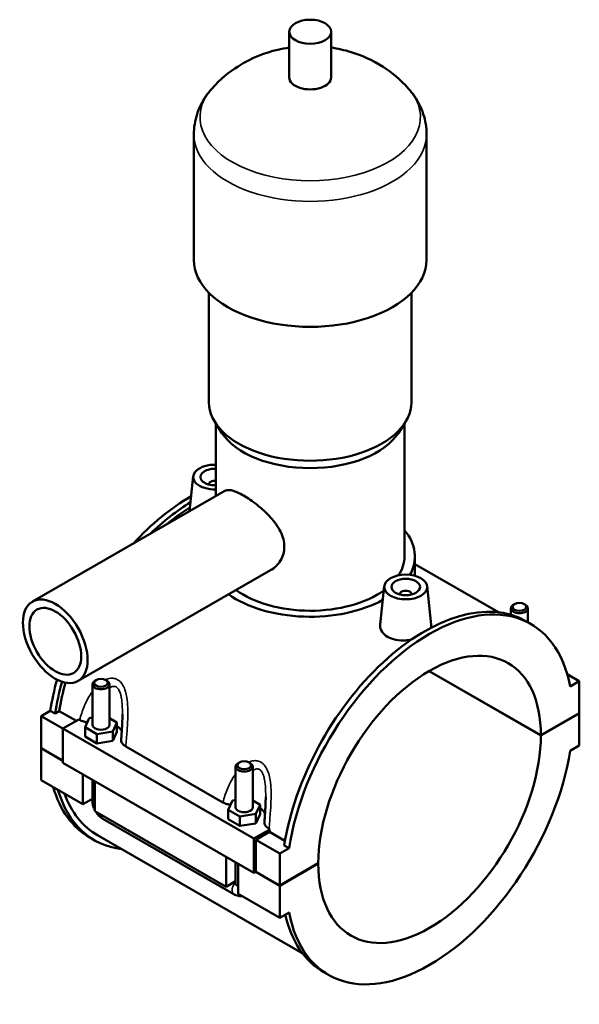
# Model space of a CAD drawing. Header units: millimetres. Extents: x 0 to 955, y -206 to 1211.
# Tile 8 of 8: x 760 to 955, y 747 to 1092. Entities that reach past the tile are written whole.
import ezdxf

# ---------------------------------------------------------------- set-up
doc = ezdxf.new("R2010")
doc.units = ezdxf.units.MM
doc.layers.add('Visible (ISO)', color=7, linetype='Continuous', lineweight=50)
doc.layers.add('Visible Narrow (ISO)', color=7, linetype='Continuous', lineweight=35)

msp = doc.modelspace()

# ---------------------------------------------------------------- linework, layer by layer
at = {"layer": 'Visible (ISO)'}
for p, q in [((853.713, 1071.506), (853.713, 1087.464)), ((868.353, 1071.506), (868.353, 1087.464)), ((820.367, 1007.672), (820.367, 1051.558)), ((901.7, 1007.672), (901.7, 1051.558)), ((825.653, 957.801), (825.653, 996.125)), ((896.413, 957.801), (896.413, 996.125)), ((830.204, 947.131), (827.92, 950.626)), ((891.863, 947.131), (894.146, 950.626)), ((828.093, 925.084), (828.093, 950.361)), ((893.973, 903.941), (893.973, 950.361)), ((820.172, 931.995), (818.861, 919.768)), ((763.953, 888.149), (831.168, 926.855)), ((825.658, 929.276), (825.658, 929.09)), ((897.633, 897.189), (897.633, 903.941)), ((779.922, 860.418), (847.137, 899.124)), ((897.633, 901.276), (926.893, 884.426)), ((886.923, 893.556), (885.482, 880.113)), ((901.894, 893.556), (903.342, 880.054)), ((892.409, 890.651), (892.409, 890.837)), ((896.409, 890.651), (896.409, 890.837)), ((931.148, 885.819), (931.148, 883.563)), ((932.445, 887.283), (932.019, 887.036)), ((935.852, 887.283), (936.278, 887.036)), ((937.148, 885.819), (937.148, 880.901)), ((938.09, 880.358), (936.422, 881.319)), ((941.643, 841.348), (902.567, 863.851)), ((902.638, 863.892), (941.643, 841.43)), ((950.845, 862.805), (955.079, 860.367)), ((784.918, 859.27), (784.918, 845.072)), ((786.215, 860.734), (785.789, 860.487)), ((789.622, 860.734), (790.048, 860.487)), ((790.918, 859.27), (790.918, 845.072)), ((955.079, 860.367), (951.872, 858.52)), ((955.079, 849.166), (955.079, 860.367)), ((766.988, 848.151), (770.195, 849.998)), ((766.988, 848.151), (774.625, 843.753)), ((766.988, 836.951), (766.988, 848.151)), ((771.864, 849.037), (770.195, 849.998)), ((773.351, 849.893), (771.864, 849.037)), ((779.317, 846.458), (773.351, 849.893)), ((782.342, 844.212), (783.836, 847.423)), ((783.836, 847.423), (784.918, 847.59)), ((790.918, 847.416), (793.495, 845.933)), ((941.643, 841.43), (955.079, 849.166)), ((955.079, 849.085), (941.643, 841.348)), ((955.008, 849.126), (955.079, 849.085)), ((955.079, 837.884), (955.079, 849.085)), ((780.176, 846.953), (774.625, 843.756)), ((774.625, 843.756), (774.625, 831.738)), ((774.625, 843.756), (841.376, 805.317)), ((780.176, 846.953), (780.449, 846.796)), ((782.342, 840.941), (782.342, 844.212)), ((786.424, 841.861), (782.342, 844.212)), ((793.495, 845.933), (792.001, 842.721)), ((793.495, 842.662), (793.495, 845.933)), ((782.342, 840.941), (786.424, 838.59)), ((792.001, 842.721), (786.424, 841.861)), ((786.424, 838.59), (786.424, 841.861)), ((792.001, 839.451), (792.001, 842.721)), ((792.001, 839.451), (793.495, 842.662)), ((766.988, 836.951), (774.625, 832.553)), ((766.988, 836.869), (767.059, 836.91)), ((766.988, 825.668), (766.988, 836.869)), ((774.625, 832.471), (766.988, 836.869)), ((786.424, 838.59), (792.001, 839.451)), ((796.591, 837.501), (830.512, 817.967)), ((951.872, 836.038), (955.079, 837.884)), ((774.625, 831.738), (841.376, 793.299)), ((834.982, 816.243), (834.982, 830.441)), ((836.278, 831.905), (835.852, 831.658)), ((839.685, 831.905), (840.111, 831.658)), ((840.982, 816.243), (840.982, 830.441)), ((781.555, 817.28), (781.555, 827.748)), ((766.988, 825.668), (781.555, 817.28)), ((784.918, 825.811), (784.918, 818.502)), ((785.797, 825.305), (785.797, 814.837)), ((784.918, 819.217), (781.555, 817.28)), ((832.405, 815.382), (833.899, 818.594)), ((833.899, 818.594), (834.982, 818.761)), ((840.982, 818.587), (843.558, 817.103)), ((843.558, 817.103), (842.064, 813.892)), ((843.558, 813.833), (843.558, 817.103)), ((785.797, 814.837), (831.618, 788.451)), ((832.405, 812.112), (832.405, 815.382)), ((836.487, 813.031), (832.405, 815.382)), ((842.064, 813.892), (836.487, 813.031)), ((836.487, 809.761), (836.487, 813.031)), ((842.064, 810.621), (842.064, 813.892)), ((842.064, 810.621), (843.558, 813.833)), ((788.543, 812.228), (834.363, 785.842)), ((832.405, 812.112), (836.487, 809.761)), ((836.487, 809.761), (842.064, 810.621)), ((786.674, 806.504), (858.276, 765.271)), ((841.376, 805.317), (846.927, 808.514)), ((846.777, 807.61), (842.083, 804.907)), ((846.654, 808.671), (846.927, 808.514)), ((852.223, 804.474), (846.777, 807.61)), ((785.645, 804.716), (783.976, 805.677)), ((841.376, 793.299), (841.376, 805.317)), ((842.083, 804.907), (850.427, 800.102)), ((842.083, 804.907), (842.083, 793.706)), ((853.634, 801.949), (851.965, 802.91)), ((831.618, 788.451), (831.618, 798.919)), ((853.634, 801.949), (850.427, 800.102)), ((850.427, 800.102), (850.427, 788.901)), ((834.982, 789.672), (834.982, 796.981)), ((835.86, 796.475), (835.86, 786.008)), ((850.427, 788.901), (863.862, 796.638)), ((863.862, 796.556), (850.427, 788.82)), ((863.791, 796.597), (863.862, 796.556)), ((842.083, 793.706), (841.376, 793.299)), ((850.427, 788.82), (842.012, 793.666)), ((842.083, 793.706), (850.427, 788.901)), ((834.982, 790.388), (831.618, 788.451)), ((850.427, 788.82), (850.427, 777.619)), ((835.86, 786.008), (850.427, 777.619)), ((850.427, 777.619), (853.634, 779.466)), ((867.415, 757.628), (865.746, 758.589))]:
    msp.add_line(p, q, dxfattribs=at)
for centre, major_axis, ratio in [((861.033, 1087.464), (7.32, 0), 0.5758617), ((894.409, 893.29), (7.5, 0), 0.5758617), ((894.409, 893.29), (5, 0), 0.5758617), ((771.938, 874.283), (7.985, -13.865), 0.5780931), ((771.938, 874.283), (6.388, -11.092), 0.5780931), ((934.148, 886.31), (2.4, 0), 0.5758617), ((787.918, 859.761), (2.4, 0), 0.5758617), ((837.982, 830.931), (2.4, 0), 0.5758617)]:
    msp.add_ellipse(centre, major_axis=major_axis, ratio=ratio, dxfattribs=at)
for centre, major_axis, ratio, start_param, end_param in [((861.033, 1071.506), (-7.32, 0), 0.5758617, 0, 3.1415927), ((861.033, 1007.672), (-40.667, 0), 0.5758617, 0, 3.1415927), ((861.033, 957.801), (-35.38, 0), 0.5758617, 0, 3.1415927), ((861.033, 953.812), (-32.94, 0), 0.5758617, 0.3599086, 2.7816841), ((827.658, 931.729), (-7.5, 0), 0.5758617, 4.6542976, 7.912073), ((827.658, 931.729), (-5, 0), 0.5758617, 4.6251905, 7.9411801), ((827.658, 929.276), (-2, 0), 0.5758617, 4.4929111, 6.4518745), ((819.314, 867.042), (-35.338, -61.365), 0.5780931, 3.9229046, 4.3397119), ((820.983, 866.081), (35.338, 61.365), 0.5780931, 0.8191169, 1.1059385), ((820.983, 866.081), (-34.308, -59.578), 0.5780931, 3.9657692, 4.140378), ((861.033, 903.941), (36.6, 0), 0.5758617, 5.9737411, 6.7342121), ((861.033, 903.941), (32.94, 0), 0.5758617, 5.9292044, 6.2831853), ((861.033, 903.941), (32.94, 0), 0.5758617, 3.8079696, 5.6090181), ((894.409, 890.837), (-2, 0), 0.5758617, 2.9729035, 6.4518745), ((861.033, 903.941), (36.6, 0), 0.5758617, 3.81992, 5.4784443), ((901.084, 819.954), (35.338, 61.365), 0.5780931, 0, 2.1588447), ((902.753, 818.993), (35.338, 61.365), 0.5780931, 5.6912696, 8.44203), ((934.148, 885.819), (-3, 0), 0.5758617, 5.5016397, 10.2063236), ((902.753, 818.993), (27.447, 47.662), 0.5780931, 5.4967625, 8.636537), ((819.314, 867.042), (-35.338, -61.365), 0.5780931, 5.1294651, 5.3004373), ((820.983, 866.081), (35.338, 61.365), 0.5780931, 1.9842903, 2.1588447), ((820.983, 866.081), (-34.308, -59.578), 0.5780931, 5.1337527, 5.2944955), ((787.918, 859.27), (3, 0), 0.5758617, 2.360047, 7.0647309), ((787.918, 845.072), (-3, 0), 0.5758617, 0, 3.1415927), ((787.918, 841.802), (7.5, 0), 0.5758617, 0.2549979, 0.7324026), ((902.753, 818.993), (-27.447, -47.662), 0.5780931, 5.4967625, 8.636537), ((902.753, 818.993), (-35.338, -61.365), 0.5780931, 5.6912696, 8.44203), ((837.982, 830.441), (3, 0), 0.5758617, 2.360047, 7.0647309), ((819.314, 867.042), (-35.338, -61.365), 0.5780931, 5.777976, 6.2831853), ((820.983, 866.081), (-35.338, -61.365), 0.5780931, 5.777976, 6.5251304), ((820.983, 866.081), (-34.308, -59.578), 0.5780931, 5.8352088, 6.2831853), ((837.982, 816.243), (-3, 0), 0.5758617, 0, 3.1415927), ((837.982, 812.972), (7.5, 0), 0.5758617, 0.2549979, 0.7324026), ((894.409, 823.798), (-34.308, -59.578), 0.5780931, 5.279627, 5.2944955), ((901.084, 819.954), (-35.338, -61.365), 0.5780931, 5.7252332, 6.2831853)]:
    msp.add_ellipse(centre, major_axis=major_axis, ratio=ratio, start_param=start_param, end_param=end_param, dxfattribs=at)
for points, knots in [([(853.713, 1081.937), (852.381, 1081.738), (851.038, 1081.481), (845.299, 1080.118), (840.709, 1078.462), (832.796, 1073.453), (829.654, 1070.976), (826.642, 1067.541)], [7.32269345, 7.32269345, 7.32269345, 7.32269345, 7.45993851, 7.45993851, 7.90124478, 7.90124478, 8.17184916, 8.17184916, 8.17184916, 8.17184916]), ([(895.424, 1067.541), (892.52, 1070.853), (889.493, 1073.274), (882.675, 1077.675), (878.952, 1079.243), (872.991, 1081.08), (870.655, 1081.593), (868.353, 1081.937)], [5.96531778, 5.96531778, 5.96531778, 5.96531778, 6.22626042, 6.22626042, 6.57732596, 6.57732596, 6.81447349, 6.81447349, 6.81447349, 6.81447349]), ([(826.642, 1067.541), (825.918, 1066.714), (825.233, 1065.837), (823.963, 1063.974), (823.379, 1062.989), (822.342, 1060.916), (821.889, 1059.828), (821.146, 1057.567), (820.856, 1056.394), (820.467, 1054), (820.367, 1052.779), (820.367, 1051.558)], [1.88866385, 1.88866385, 1.88866385, 1.88866385, 1.98216998, 1.98216998, 2.07567611, 2.07567611, 2.16918223, 2.16918223, 2.26268836, 2.26268836, 2.35619449, 2.35619449, 2.35619449, 2.35619449]), ([(901.7, 1051.558), (901.7, 1052.779), (901.6, 1054), (901.21, 1056.394), (900.92, 1057.567), (900.177, 1059.828), (899.724, 1060.916), (898.687, 1062.989), (898.103, 1063.974), (896.834, 1065.837), (896.149, 1066.714), (895.424, 1067.541)], [5.49778714, 5.49778714, 5.49778714, 5.49778714, 5.59129327, 5.59129327, 5.6847994, 5.6847994, 5.77830553, 5.77830553, 5.87181166, 5.87181166, 5.96531778, 5.96531778, 5.96531778, 5.96531778]), ([(831.168, 926.855), (831.48, 927.035), (831.851, 927.143), (832.724, 927.195), (833.228, 927.137), (834.353, 926.855), (834.976, 926.631), (836.309, 926.041), (837.018, 925.674), (838.464, 924.841), (839.243, 924.351), (840.855, 923.246), (841.689, 922.631), (843.345, 921.311), (844.168, 920.604), (845.737, 919.144), (846.482, 918.389), (848.513, 916.126), (849.778, 914.405), (851.085, 911.747), (851.426, 910.846), (851.877, 909.067), (851.987, 908.188), (851.987, 906.512), (851.877, 905.669), (851.426, 904.045), (851.085, 903.263), (849.778, 901.104), (848.513, 899.921), (847.151, 899.132), (847.144, 899.128), (847.137, 899.124)], [1.2331286, 1.2331286, 1.2331286, 1.2331286, 1.5366829, 1.5366829, 1.8434317, 1.8434317, 2.1501805, 2.1501805, 2.4569293, 2.4569293, 2.7636781, 2.7636781, 3.0704269, 3.0704269, 3.3771757, 3.3771757, 3.6839245, 3.6839245, 4.2988915, 4.2988915, 4.6063751, 4.6063751, 4.9138586, 4.9138586, 5.2213421, 5.2213421, 5.5288257, 5.5288257, 6.1437927, 6.1437927, 6.1469872, 6.1469872, 6.1469872, 6.1469872]), ([(896.316, 874.839), (895.673, 874.725), (895.024, 874.648), (893.275, 874.55), (892.076, 874.611), (889.868, 875.041), (888.86, 875.411), (888.064, 875.87), (887.268, 876.328), (886.581, 876.934), (885.675, 878.297), (885.456, 879.052), (885.462, 879.876), (885.469, 879.994), (885.482, 880.113)], [4.5357403, 4.5357403, 4.5357403, 4.5357403, 4.7238865, 4.7238865, 5.0615649, 5.0615649, 5.3992433, 5.3992433, 5.3992433, 5.7369217, 5.7369217, 6.0746001, 6.0746001, 6.1303119, 6.1303119, 6.1303119, 6.1303119]), ([(903.341, 880.054), (903.352, 879.959), (903.357, 879.864), (903.354, 879.53), (903.314, 879.282), (903.235, 879.033)], [3.32122846, 3.32122846, 3.32122846, 3.32122846, 3.37497843, 3.37497843, 3.51377211, 3.51377211, 3.51377211, 3.51377211]), ([(795.418, 848.78), (795.418, 848.211), (795.408, 847.634), (795.374, 846.469), (795.349, 845.881), (795.289, 844.701), (795.255, 844.107), (795.179, 842.919), (795.138, 842.324), (795.053, 841.134), (795.009, 840.539), (794.965, 839.945)], [4.29688084, 4.29688084, 4.29688084, 4.29688084, 4.48806665, 4.48806665, 4.67925247, 4.67925247, 4.87043828, 4.87043828, 5.06162409, 5.06162409, 5.2528099, 5.2528099, 5.2528099, 5.2528099]), ([(780.449, 846.796), (780.88, 846.548), (781.38, 846.344), (782.316, 846.08), (782.725, 845.997), (783.146, 845.941)], [-0.59925777, -0.59925777, -0.59925777, -0.59925777, -0.4163892, -0.4163892, -0.28635428, -0.28635428, -0.28635428, -0.28635428]), ([(794.965, 839.945), (794.956, 839.826), (794.958, 839.707), (795.013, 839.215), (795.161, 838.85), (795.692, 838.131), (796.09, 837.789), (796.591, 837.501)], [-0.46873925, -0.46873925, -0.46873925, -0.46873925, -0.40662265, -0.40662265, -0.21260395, -0.21260395, 0, 0, 0, 0]), ([(845.482, 819.951), (845.482, 819.382), (845.472, 818.804), (845.437, 817.639), (845.412, 817.052), (845.353, 815.871), (845.318, 815.278), (845.242, 814.09), (845.201, 813.495), (845.116, 812.304), (845.072, 811.709), (845.028, 811.115)], [4.29688084, 4.29688084, 4.29688084, 4.29688084, 4.48806665, 4.48806665, 4.67925247, 4.67925247, 4.87043828, 4.87043828, 5.06162409, 5.06162409, 5.2528099, 5.2528099, 5.2528099, 5.2528099]), ([(784.918, 818.502), (784.918, 817.973), (784.988, 817.467), (785.224, 816.491), (785.392, 816.021), (785.662, 815.435), (785.728, 815.302), (785.797, 815.171)], [1.57079633, 1.57079633, 1.57079633, 1.57079633, 1.88495559, 1.88495559, 2.19911486, 2.19911486, 2.29311877, 2.29311877, 2.29311877, 2.29311877]), ([(830.512, 817.967), (830.943, 817.719), (831.443, 817.514), (832.379, 817.25), (832.788, 817.167), (833.21, 817.112)], [-0.59925777, -0.59925777, -0.59925777, -0.59925777, -0.4163892, -0.4163892, -0.28635428, -0.28635428, -0.28635428, -0.28635428]), ([(786.085, 814.671), (786.167, 814.54), (786.253, 814.41), (786.629, 813.878), (786.952, 813.498), (787.68, 812.805), (788.084, 812.492), (788.543, 812.228)], [2.41490107, 2.41490107, 2.41490107, 2.41490107, 2.51327412, 2.51327412, 2.82743339, 2.82743339, 3.14159265, 3.14159265, 3.14159265, 3.14159265]), ([(845.028, 811.115), (845.019, 810.996), (845.021, 810.877), (845.076, 810.386), (845.224, 810.02), (845.755, 809.302), (846.153, 808.96), (846.654, 808.671)], [-0.46873925, -0.46873925, -0.46873925, -0.46873925, -0.40662265, -0.40662265, -0.21260395, -0.21260395, 0, 0, 0, 0]), ([(834.363, 785.842), (834.822, 785.577), (835.337, 785.36), (836.349, 785.158), (836.812, 785.126), (837.294, 785.182)], [3.14159265, 3.14159265, 3.14159265, 3.14159265, 3.45575192, 3.45575192, 3.68065751, 3.68065751, 3.68065751, 3.68065751])]:
    msp.add_open_spline(points, degree=3, knots=knots, dxfattribs=at)
at = {"layer": 'Visible Narrow (ISO)'}
for centre, major_axis, ratio, start_param, end_param in [((861.033, 1057.542), (-38.525, 0), 0.5758617, 5.8156547, 9.8923086), ((861.033, 1051.558), (-40.667, 0), 0.5758617, 0, 3.1415927), ((787.918, 818.502), (-3, 0), 0.5758617, 0, 0.7853982), ((790.04, 814.828), (-1.497, -2.6), 0.5780931, 5.4920009, 6.2831853), ((835.86, 788.441), (-1.497, -2.6), 0.5780931, 4.3521357, 6.2831853), ((837.982, 789.672), (-3, 0), 0.5758617, 0, 0.7853982)]:
    msp.add_ellipse(centre, major_axis=major_axis, ratio=ratio, start_param=start_param, end_param=end_param, dxfattribs=at)
for points, knots in [([(796.591, 837.501), (796.734, 839.264), (796.889, 841.064), (797.122, 844.255), (797.21, 845.632), (797.316, 848.397), (797.336, 849.787), (797.242, 852.338), (797.148, 853.502), (796.849, 855.366), (796.693, 856.085), (796.259, 857.527), (795.969, 858.243), (795.299, 859.397), (794.944, 859.862), (794.287, 860.477), (794.015, 860.68), (793.729, 860.845), (793.443, 861.01), (793.142, 861.136), (792.337, 861.363), (791.819, 861.401), (790.676, 861.291), (790.052, 861.103), (789.452, 860.824)], [-5.3404136, -5.3404136, -5.3404136, -5.3404136, -4.8133368, -4.8133368, -4.4218196, -4.4218196, -4.0337604, -4.0337604, -3.7058942, -3.7058942, -3.4926475, -3.4926475, -3.2573272, -3.2573272, -3.0630479, -3.0630479, -2.9416233, -2.9416233, -2.9416233, -2.8201987, -2.8201987, -2.6259193, -2.6259193, -2.3908626, -2.3908626, -2.3908626, -2.3908626]), ([(790.918, 857.898), (791.216, 858.141), (791.524, 858.327), (792.128, 858.539), (792.423, 858.571), (792.884, 858.491), (793.057, 858.427), (793.222, 858.332), (793.387, 858.237), (793.544, 858.11), (793.927, 857.705), (794.135, 857.382), (794.533, 856.552), (794.708, 856.022), (794.975, 854.931), (795.073, 854.378), (795.268, 852.927), (795.336, 852.004), (795.406, 850.312), (795.419, 849.549), (795.419, 848.781)], [2.4207347, 2.4207347, 2.4207347, 2.4207347, 2.6259193, 2.6259193, 2.8201987, 2.8201987, 2.9416233, 2.9416233, 2.9416233, 3.0630479, 3.0630479, 3.2573272, 3.2573272, 3.4926475, 3.4926475, 3.7058942, 3.7058942, 4.0337604, 4.0337604, 4.2968808, 4.2968808, 4.2968808, 4.2968808]), ([(784.919, 856.741), (784.479, 856.133), (784.07, 855.495), (783.073, 853.773), (782.531, 852.657), (781.41, 849.978), (780.881, 848.393), (780.449, 846.796)], [-1.7030501, -1.7030501, -1.7030501, -1.7030501, -1.4614269, -1.4614269, -1.0699097, -1.0699097, -0.5428329, -0.5428329, -0.5428329, -0.5428329]), ([(846.654, 808.671), (846.798, 810.435), (846.952, 812.234), (847.185, 815.426), (847.273, 816.803), (847.379, 819.568), (847.399, 820.957), (847.305, 823.508), (847.211, 824.673), (846.912, 826.537), (846.756, 827.256), (846.322, 828.698), (846.032, 829.413), (845.362, 830.568), (845.007, 831.032), (844.35, 831.648), (844.078, 831.851), (843.792, 832.015), (843.506, 832.18), (843.205, 832.307), (842.4, 832.534), (841.882, 832.572), (840.739, 832.461), (840.115, 832.273), (839.515, 831.995)], [-5.3404136, -5.3404136, -5.3404136, -5.3404136, -4.8133369, -4.8133369, -4.4218196, -4.4218196, -4.0337604, -4.0337604, -3.7058941, -3.7058941, -3.4926475, -3.4926475, -3.2573272, -3.2573272, -3.0630479, -3.0630479, -2.9416233, -2.9416233, -2.9416233, -2.8201987, -2.8201987, -2.6259193, -2.6259193, -2.3908626, -2.3908626, -2.3908626, -2.3908626]), ([(834.982, 827.911), (834.542, 827.303), (834.133, 826.665), (833.136, 824.944), (832.594, 823.828), (831.473, 821.148), (830.945, 819.564), (830.512, 817.967)], [-1.7030501, -1.7030501, -1.7030501, -1.7030501, -1.4614269, -1.4614269, -1.0699096, -1.0699096, -0.5428329, -0.5428329, -0.5428329, -0.5428329]), ([(840.982, 829.069), (841.279, 829.311), (841.587, 829.497), (842.191, 829.709), (842.486, 829.742), (842.947, 829.661), (843.12, 829.598), (843.285, 829.503), (843.45, 829.408), (843.607, 829.281), (843.99, 828.876), (844.199, 828.553), (844.596, 827.723), (844.771, 827.192), (845.038, 826.102), (845.136, 825.549), (845.331, 824.098), (845.4, 823.175), (845.47, 821.483), (845.482, 820.719), (845.482, 819.951)], [2.4207347, 2.4207347, 2.4207347, 2.4207347, 2.6259193, 2.6259193, 2.8201987, 2.8201987, 2.9416233, 2.9416233, 2.9416233, 3.0630479, 3.0630479, 3.2573272, 3.2573272, 3.4926475, 3.4926475, 3.7058941, 3.7058941, 4.0337604, 4.0337604, 4.2968808, 4.2968808, 4.2968808, 4.2968808])]:
    msp.add_open_spline(points, degree=3, knots=knots, dxfattribs=at)

doc.saveas('drawing.dxf')
